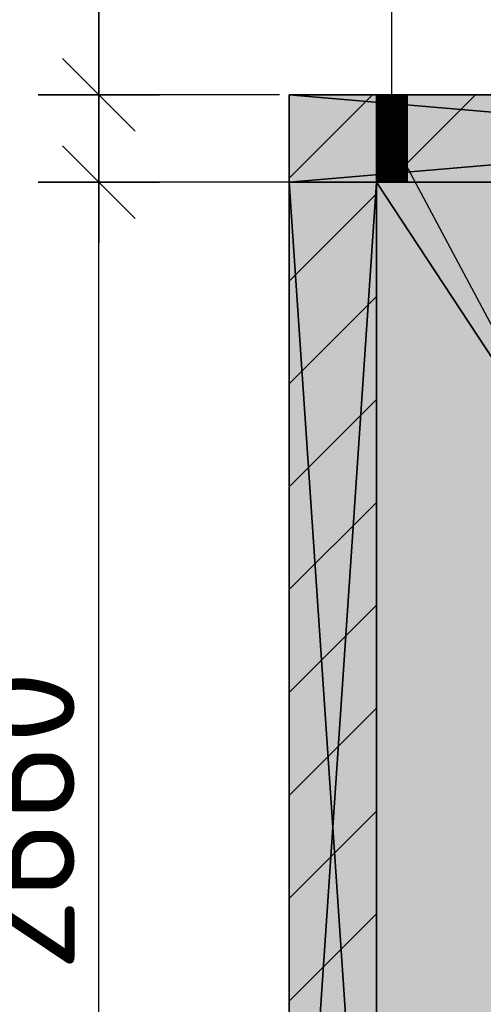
# Model space of a CAD drawing. Header units: millimetres. Extents: x 40580 to 559114, y -343730 to 81020.
# Tile 33 of 256: x 188335 to 189290, y -70759 to -68729. Entities that reach past the tile are written whole.
import ezdxf

# ---------------------------------------------------------------- set-up
doc = ezdxf.new("R2010")
doc.units = ezdxf.units.MM
doc.linetypes.add('______11', pattern=[500, 400, -50, 0, -50])
doc.linetypes.add('______5', pattern=[1100, 800, -100, 100, -100])
for name, color, linetype in [('____________', 7, 'Continuous'), ('_________________', 7, 'Continuous'), ('______________________', 7, 'Continuous'), ('_________________________0', 7, 'Continuous'), ('__________________________', 22, 'Continuous')]:
    doc.layers.add(name, color=color, linetype=linetype)
doc.styles.add('ISOCPEUR', font='isocpeur.ttf')

# ---------------------------------------------------------------- blocks, each defined once
blk = doc.blocks.new('ALL_ML_STRICH')
at = {"color": 0, "linetype": 'ByBlock', "lineweight": -2}
for p, q in [((0, -0.5), (0, 0.5)), ((-0.3, -0.3), (0.3, 0.3)), ((-1, 0), (0.5, 0))]:
    blk.add_line(p, q, dxfattribs=at)

msp = doc.modelspace()

# ---------------------------------------------------------------- hatches: boundary and pattern name
at = {"layer": '____________', "linetype": 'Continuous'}
h = msp.add_hatch(color=9, dxfattribs=at)
h.paths.add_polyline_path([(189133.5, -69064.1), (191000.5, -69064.1), (191000.5, -68884.1), (189133.5, -68884.1)])
h.paths.add_polyline_path([(189070.5, -69064.1), (189070.5, -68884.1), (188890.5, -68884.1), (188890.5, -69064.1)])
msp.add_hatch(color=9, dxfattribs=at).paths.add_polyline_path([(189070.5, -71724.1), (189070.5, -69064.1), (188890.5, -69064.1), (188890.5, -71724.1)])

# ---------------------------------------------------------------- linework, layer by layer
at = {"layer": '____________', "color": 253, "linetype": '______11'}
for p, q in [((188890.5, -69055.8), (189062.2, -68884.1)), ((188890.5, -69480.1), (189070.5, -69300.1)), ((188890.5, -69904.3), (189070.5, -69724.3)), ((188890.5, -70328.6), (189070.5, -70148.6)), ((188890.5, -70752.9), (189070.5, -70572.9))]:
    msp.add_line(p, q, dxfattribs=at)
at = {"layer": '____________', "color": 253, "linetype": '______5'}
for p, q in [((189133.5, -69025), (189274.4, -68884.1)), ((188890.5, -69268), (189070.5, -69088)), ((188890.5, -69692.2), (189070.5, -69512.2)), ((188890.5, -70116.5), (189070.5, -69936.5)), ((188890.5, -70540.7), (189070.5, -70360.7))]:
    msp.add_line(p, q, dxfattribs=at)
at = {"layer": '_________________', "color": 254, "linetype": 'Continuous'}
for points in [[(189070.5, -71724.1), (189070.5, -69064.1), (190820.5, -71724.1)], [(190820.5, -71724.1), (189070.5, -69064.1), (190820.5, -69064.1)]]:
    msp.add_solid(points, dxfattribs=at)
at = {"layer": '______________________', "color": 7, "linetype": 'Continuous'}
for p, q in [((188497.8, -68884.1), (188497.8, -68104.1)), ((188497.8, -69064.1), (188497.8, -68884.1)), ((188497.8, -71724.1), (188497.8, -69064.1))]:
    msp.add_line(p, q, dxfattribs=at)
at = {"layer": '______________________', "color": 253, "linetype": 'Continuous'}
for p, q in [((189102, -68954.1), (189102, -68484.8)), ((188870.5, -68884.1), (188497.8, -68884.1)), ((188870.5, -68884.1), (188497.8, -68884.1)), ((189050.5, -69064.1), (188497.8, -69064.1)), ((189050.5, -69064.1), (188497.8, -69064.1))]:
    msp.add_line(p, q, dxfattribs=at)
at = {"layer": '_________________________0', "color": 7, "linetype": 'Continuous'}
msp.add_line((189102, -68974.1), (189416.9, -69566), dxfattribs=at)
at = {"layer": '__________________________', "color": 180, "linetype": 'Continuous'}
for p, q in [((189133.5, -68884.1), (189070.5, -68884.1)), ((189070.5, -68884.1), (189070.5, -69064.1)), ((189070.5, -68884.1), (189133.5, -69064.1)), ((189070.5, -69064.1), (189133.5, -68884.1)), ((189133.5, -69064.1), (189133.5, -68884.1)), ((189070.5, -69064.1), (189133.5, -69064.1))]:
    msp.add_line(p, q, dxfattribs=at)
at = {"layer": '__________________________', "color": 171, "linetype": 'Continuous'}
for points in [[(189070.5, -69064.1), (189070.5, -68884.1), (189133.5, -69064.1)], [(189133.5, -69064.1), (189070.5, -68884.1), (189133.5, -68884.1)]]:
    msp.add_solid(points, dxfattribs=at)

# ---------------------------------------------------------------- block references
at = {"layer": '______________________', "color": 7, "linetype": 'Continuous', "xscale": 250, "yscale": 250, "zscale": 250}
for p, rotation in [((188497.8, -68884.1), 270), ((188497.8, -68884.1), 90), ((188497.8, -69064.1), 270), ((188497.8, -69064.1), 90)]:
    msp.add_blockref('ALL_ML_STRICH', p, dxfattribs=dict(at, rotation=rotation))

# ---------------------------------------------------------------- texts
at = {"layer": '______________________', "color": 7, "style": 'ISOCPEUR'}
msp.add_text('2660', height=220, rotation=90, dxfattribs=at).set_placement((188447.8, -70691.1))

# ---------------------------------------------------------------- meshes
at = {"layer": '____________', "color": 7, "linetype": 'Continuous'}
mesh = msp.add_polyface(dxfattribs=at)
corners = [(191000.5, -68884.1, -3800), (188890.5, -68884.1, -3800), (188890.5, -68884.1, -350), (191000.5, -68884.1, -350), (189117.8, -68884.1, -1941.2), (189105.3, -68884.1, -1937.2), (189092.3, -68884.1, -1938.5), (189080.9, -68884.1, -1945.1), (189073.2, -68884.1, -1955.7), (189070.5, -68884.1, -1968.5), (189073.2, -68884.1, -1981.3), (189080.9, -68884.1, -1991.9), (189092.3, -68884.1, -1998.5), (189105.3, -68884.1, -1999.8), (189117.8, -68884.1, -1995.8), (189127.5, -68884.1, -1987), (189132.8, -68884.1, -1975), (189132.8, -68884.1, -1962), (189127.5, -68884.1, -1950)]
mesh.append_faces([[corners[k] for k in face] for face in [(15, 3, 1)]], dxfattribs={"vtx0": -1, "vtx1": -1, "vtx2": -1, "color": 7})
mesh.append_faces([[corners[k] for k in face] for face in [(2, 4, 5), (4, 2, 3)]], dxfattribs={"vtx0": -1, "vtx2": -1, "color": 7})
mesh.append_faces([[corners[k] for k in face] for face in [(5, 6, 2), (6, 7, 2), (7, 8, 2), (8, 9, 2), (1, 2, 9), (9, 10, 1), (10, 11, 1), (11, 12, 1), (12, 13, 1), (13, 14, 1), (14, 15, 1), (15, 16, 3), (16, 17, 3), (17, 18, 3), (18, 4, 3)]], dxfattribs={"vtx1": -1, "vtx2": -1, "color": 7})
mesh.append_faces([[corners[k] for k in face] for face in [(3, 0, 1)]], dxfattribs={"vtx2": -1, "color": 7})
mesh = msp.add_polyface(dxfattribs=at)
corners = [(188890.5, -69064.1, -3800), (188890.5, -68884.1, -3800), (191000.5, -68884.1, -3800), (191000.5, -69064.1, -3800)]
mesh.append_faces([[corners[k] for k in face] for face in [(1, 2, 0)]], dxfattribs={"vtx1": -1, "color": 7})
mesh.append_faces([[corners[k] for k in face] for face in [(2, 3, 0)]], dxfattribs={"vtx2": -1, "color": 7})
mesh = msp.add_polyface(dxfattribs=at)
corners = [(188890.5, -68884.1, -350), (188890.5, -69064.1, -350), (191000.5, -69064.1, -350), (191000.5, -68884.1, -350)]
mesh.append_faces([[corners[k] for k in face] for face in [(1, 2, 0)]], dxfattribs={"vtx1": -1, "color": 7})
mesh.append_faces([[corners[k] for k in face] for face in [(2, 3, 0)]], dxfattribs={"vtx2": -1, "color": 7})
mesh = msp.add_polyface(dxfattribs=at)
corners = [(188890.5, -68884.1, -3800), (188890.5, -69064.1, -3800), (188890.5, -69064.1, -350), (188890.5, -68884.1, -350)]
mesh.append_faces([[corners[k] for k in face] for face in [(1, 2, 0)]], dxfattribs={"vtx1": -1, "color": 7})
mesh.append_faces([[corners[k] for k in face] for face in [(2, 3, 0)]], dxfattribs={"vtx2": -1, "color": 7})
mesh = msp.add_polyface(dxfattribs=at)
corners = [(189070.7, -68884.1, -1971.8), (189070.5, -68884.1, -1968.5), (189070.5, -69064.1, -1968.5), (189070.7, -69064.1, -1971.8)]
mesh.append_faces([[corners[k] for k in face] for face in [(1, 2, 0)]], dxfattribs={"vtx1": -1, "color": 7})
mesh.append_faces([[corners[k] for k in face] for face in [(2, 3, 0)]], dxfattribs={"vtx2": -1, "color": 7})
mesh = msp.add_polyface(dxfattribs=at)
corners = [(189070.5, -68884.1, -1968.5), (189070.7, -68884.1, -1965.2), (189070.7, -69064.1, -1965.2), (189070.5, -69064.1, -1968.5)]
mesh.append_faces([[corners[k] for k in face] for face in [(1, 2, 0)]], dxfattribs={"vtx1": -1, "color": 7})
mesh.append_faces([[corners[k] for k in face] for face in [(2, 3, 0)]], dxfattribs={"vtx2": -1, "color": 7})
mesh = msp.add_polyface(dxfattribs=at)
corners = [(189071.2, -68884.1, -1975), (189070.7, -68884.1, -1971.8), (189070.7, -69064.1, -1971.8), (189071.2, -69064.1, -1975)]
mesh.append_faces([[corners[k] for k in face] for face in [(1, 2, 0)]], dxfattribs={"vtx1": -1, "color": 7})
mesh.append_faces([[corners[k] for k in face] for face in [(2, 3, 0)]], dxfattribs={"vtx2": -1, "color": 7})
mesh = msp.add_polyface(dxfattribs=at)
corners = [(189070.7, -68884.1, -1965.2), (189071.2, -68884.1, -1962), (189071.2, -69064.1, -1962), (189070.7, -69064.1, -1965.2)]
mesh.append_faces([[corners[k] for k in face] for face in [(1, 2, 0)]], dxfattribs={"vtx1": -1, "color": 7})
mesh.append_faces([[corners[k] for k in face] for face in [(2, 3, 0)]], dxfattribs={"vtx2": -1, "color": 7})
mesh = msp.add_polyface(dxfattribs=at)
corners = [(189072, -68884.1, -1978.2), (189071.2, -68884.1, -1975), (189071.2, -69064.1, -1975), (189072, -69064.1, -1978.2)]
mesh.append_faces([[corners[k] for k in face] for face in [(1, 2, 0)]], dxfattribs={"vtx1": -1, "color": 7})
mesh.append_faces([[corners[k] for k in face] for face in [(2, 3, 0)]], dxfattribs={"vtx2": -1, "color": 7})
mesh = msp.add_polyface(dxfattribs=at)
corners = [(189071.2, -68884.1, -1962), (189072, -68884.1, -1958.8), (189072, -69064.1, -1958.8), (189071.2, -69064.1, -1962)]
mesh.append_faces([[corners[k] for k in face] for face in [(1, 2, 0)]], dxfattribs={"vtx1": -1, "color": 7})
mesh.append_faces([[corners[k] for k in face] for face in [(2, 3, 0)]], dxfattribs={"vtx2": -1, "color": 7})
mesh = msp.add_polyface(dxfattribs=at)
corners = [(189073.2, -68884.1, -1981.3), (189072, -68884.1, -1978.2), (189072, -69064.1, -1978.2), (189073.2, -69064.1, -1981.3)]
mesh.append_faces([[corners[k] for k in face] for face in [(1, 2, 0)]], dxfattribs={"vtx1": -1, "color": 7})
mesh.append_faces([[corners[k] for k in face] for face in [(2, 3, 0)]], dxfattribs={"vtx2": -1, "color": 7})
mesh = msp.add_polyface(dxfattribs=at)
corners = [(189072, -68884.1, -1958.8), (189073.2, -68884.1, -1955.7), (189073.2, -69064.1, -1955.7), (189072, -69064.1, -1958.8)]
mesh.append_faces([[corners[k] for k in face] for face in [(1, 2, 0)]], dxfattribs={"vtx1": -1, "color": 7})
mesh.append_faces([[corners[k] for k in face] for face in [(2, 3, 0)]], dxfattribs={"vtx2": -1, "color": 7})
mesh = msp.add_polyface(dxfattribs=at)
corners = [(189074.7, -68884.1, -1984.3), (189073.2, -68884.1, -1981.3), (189073.2, -69064.1, -1981.3), (189074.7, -69064.1, -1984.3)]
mesh.append_faces([[corners[k] for k in face] for face in [(1, 2, 0)]], dxfattribs={"vtx1": -1, "color": 7})
mesh.append_faces([[corners[k] for k in face] for face in [(2, 3, 0)]], dxfattribs={"vtx2": -1, "color": 7})
mesh = msp.add_polyface(dxfattribs=at)
corners = [(189073.2, -68884.1, -1955.7), (189074.7, -68884.1, -1952.7), (189074.7, -69064.1, -1952.7), (189073.2, -69064.1, -1955.7)]
mesh.append_faces([[corners[k] for k in face] for face in [(1, 2, 0)]], dxfattribs={"vtx1": -1, "color": 7})
mesh.append_faces([[corners[k] for k in face] for face in [(2, 3, 0)]], dxfattribs={"vtx2": -1, "color": 7})
mesh = msp.add_polyface(dxfattribs=at)
corners = [(189076.5, -68884.1, -1987), (189074.7, -68884.1, -1984.3), (189074.7, -69064.1, -1984.3), (189076.5, -69064.1, -1987)]
mesh.append_faces([[corners[k] for k in face] for face in [(1, 2, 0)]], dxfattribs={"vtx1": -1, "color": 7})
mesh.append_faces([[corners[k] for k in face] for face in [(2, 3, 0)]], dxfattribs={"vtx2": -1, "color": 7})
mesh = msp.add_polyface(dxfattribs=at)
corners = [(189074.7, -68884.1, -1952.7), (189076.5, -68884.1, -1950), (189076.5, -69064.1, -1950), (189074.7, -69064.1, -1952.7)]
mesh.append_faces([[corners[k] for k in face] for face in [(1, 2, 0)]], dxfattribs={"vtx1": -1, "color": 7})
mesh.append_faces([[corners[k] for k in face] for face in [(2, 3, 0)]], dxfattribs={"vtx2": -1, "color": 7})
mesh = msp.add_polyface(dxfattribs=at)
corners = [(189078.6, -68884.1, -1989.6), (189076.5, -68884.1, -1987), (189076.5, -69064.1, -1987), (189078.6, -69064.1, -1989.6)]
mesh.append_faces([[corners[k] for k in face] for face in [(1, 2, 0)]], dxfattribs={"vtx1": -1, "color": 7})
mesh.append_faces([[corners[k] for k in face] for face in [(2, 3, 0)]], dxfattribs={"vtx2": -1, "color": 7})
mesh = msp.add_polyface(dxfattribs=at)
corners = [(189076.5, -68884.1, -1950), (189078.6, -68884.1, -1947.4), (189078.6, -69064.1, -1947.4), (189076.5, -69064.1, -1950)]
mesh.append_faces([[corners[k] for k in face] for face in [(1, 2, 0)]], dxfattribs={"vtx1": -1, "color": 7})
mesh.append_faces([[corners[k] for k in face] for face in [(2, 3, 0)]], dxfattribs={"vtx2": -1, "color": 7})
mesh = msp.add_polyface(dxfattribs=at)
corners = [(189080.9, -68884.1, -1991.9), (189078.6, -68884.1, -1989.6), (189078.6, -69064.1, -1989.6), (189080.9, -69064.1, -1991.9)]
mesh.append_faces([[corners[k] for k in face] for face in [(1, 2, 0)]], dxfattribs={"vtx1": -1, "color": 7})
mesh.append_faces([[corners[k] for k in face] for face in [(2, 3, 0)]], dxfattribs={"vtx2": -1, "color": 7})
mesh = msp.add_polyface(dxfattribs=at)
corners = [(189078.6, -68884.1, -1947.4), (189080.9, -68884.1, -1945.1), (189080.9, -69064.1, -1945.1), (189078.6, -69064.1, -1947.4)]
mesh.append_faces([[corners[k] for k in face] for face in [(1, 2, 0)]], dxfattribs={"vtx1": -1, "color": 7})
mesh.append_faces([[corners[k] for k in face] for face in [(2, 3, 0)]], dxfattribs={"vtx2": -1, "color": 7})
mesh = msp.add_polyface(dxfattribs=at)
corners = [(189083.5, -68884.1, -1994), (189080.9, -68884.1, -1991.9), (189080.9, -69064.1, -1991.9), (189083.5, -69064.1, -1994)]
mesh.append_faces([[corners[k] for k in face] for face in [(1, 2, 0)]], dxfattribs={"vtx1": -1, "color": 7})
mesh.append_faces([[corners[k] for k in face] for face in [(2, 3, 0)]], dxfattribs={"vtx2": -1, "color": 7})
mesh = msp.add_polyface(dxfattribs=at)
corners = [(189080.9, -68884.1, -1945.1), (189083.5, -68884.1, -1943), (189083.5, -69064.1, -1943), (189080.9, -69064.1, -1945.1)]
mesh.append_faces([[corners[k] for k in face] for face in [(1, 2, 0)]], dxfattribs={"vtx1": -1, "color": 7})
mesh.append_faces([[corners[k] for k in face] for face in [(2, 3, 0)]], dxfattribs={"vtx2": -1, "color": 7})
mesh = msp.add_polyface(dxfattribs=at)
corners = [(189086.3, -68884.1, -1995.8), (189083.5, -68884.1, -1994), (189083.5, -69064.1, -1994), (189086.3, -69064.1, -1995.8)]
mesh.append_faces([[corners[k] for k in face] for face in [(1, 2, 0)]], dxfattribs={"vtx1": -1, "color": 7})
mesh.append_faces([[corners[k] for k in face] for face in [(2, 3, 0)]], dxfattribs={"vtx2": -1, "color": 7})
mesh = msp.add_polyface(dxfattribs=at)
corners = [(189083.5, -68884.1, -1943), (189086.3, -68884.1, -1941.2), (189086.3, -69064.1, -1941.2), (189083.5, -69064.1, -1943)]
mesh.append_faces([[corners[k] for k in face] for face in [(1, 2, 0)]], dxfattribs={"vtx1": -1, "color": 7})
mesh.append_faces([[corners[k] for k in face] for face in [(2, 3, 0)]], dxfattribs={"vtx2": -1, "color": 7})
mesh = msp.add_polyface(dxfattribs=at)
corners = [(189089.2, -68884.1, -1997.3), (189086.3, -68884.1, -1995.8), (189086.3, -69064.1, -1995.8), (189089.2, -69064.1, -1997.3)]
mesh.append_faces([[corners[k] for k in face] for face in [(1, 2, 0)]], dxfattribs={"vtx1": -1, "color": 7})
mesh.append_faces([[corners[k] for k in face] for face in [(2, 3, 0)]], dxfattribs={"vtx2": -1, "color": 7})
mesh = msp.add_polyface(dxfattribs=at)
corners = [(189086.3, -68884.1, -1941.2), (189089.2, -68884.1, -1939.7), (189089.2, -69064.1, -1939.7), (189086.3, -69064.1, -1941.2)]
mesh.append_faces([[corners[k] for k in face] for face in [(1, 2, 0)]], dxfattribs={"vtx1": -1, "color": 7})
mesh.append_faces([[corners[k] for k in face] for face in [(2, 3, 0)]], dxfattribs={"vtx2": -1, "color": 7})
mesh = msp.add_polyface(dxfattribs=at)
corners = [(189092.3, -68884.1, -1998.5), (189089.2, -68884.1, -1997.3), (189089.2, -69064.1, -1997.3), (189092.3, -69064.1, -1998.5)]
mesh.append_faces([[corners[k] for k in face] for face in [(1, 2, 0)]], dxfattribs={"vtx1": -1, "color": 7})
mesh.append_faces([[corners[k] for k in face] for face in [(2, 3, 0)]], dxfattribs={"vtx2": -1, "color": 7})
mesh = msp.add_polyface(dxfattribs=at)
corners = [(189089.2, -68884.1, -1939.7), (189092.3, -68884.1, -1938.5), (189092.3, -69064.1, -1938.5), (189089.2, -69064.1, -1939.7)]
mesh.append_faces([[corners[k] for k in face] for face in [(1, 2, 0)]], dxfattribs={"vtx1": -1, "color": 7})
mesh.append_faces([[corners[k] for k in face] for face in [(2, 3, 0)]], dxfattribs={"vtx2": -1, "color": 7})
mesh = msp.add_polyface(dxfattribs=at)
corners = [(189095.5, -68884.1, -1999.3), (189092.3, -68884.1, -1998.5), (189092.3, -69064.1, -1998.5), (189095.5, -69064.1, -1999.3)]
mesh.append_faces([[corners[k] for k in face] for face in [(1, 2, 0)]], dxfattribs={"vtx1": -1, "color": 7})
mesh.append_faces([[corners[k] for k in face] for face in [(2, 3, 0)]], dxfattribs={"vtx2": -1, "color": 7})
mesh = msp.add_polyface(dxfattribs=at)
corners = [(189092.3, -68884.1, -1938.5), (189095.5, -68884.1, -1937.7), (189095.5, -69064.1, -1937.7), (189092.3, -69064.1, -1938.5)]
mesh.append_faces([[corners[k] for k in face] for face in [(1, 2, 0)]], dxfattribs={"vtx1": -1, "color": 7})
mesh.append_faces([[corners[k] for k in face] for face in [(2, 3, 0)]], dxfattribs={"vtx2": -1, "color": 7})
mesh = msp.add_polyface(dxfattribs=at)
corners = [(189098.7, -68884.1, -1999.8), (189095.5, -68884.1, -1999.3), (189095.5, -69064.1, -1999.3), (189098.7, -69064.1, -1999.8)]
mesh.append_faces([[corners[k] for k in face] for face in [(1, 2, 0)]], dxfattribs={"vtx1": -1, "color": 7})
mesh.append_faces([[corners[k] for k in face] for face in [(2, 3, 0)]], dxfattribs={"vtx2": -1, "color": 7})
mesh = msp.add_polyface(dxfattribs=at)
corners = [(189095.5, -68884.1, -1937.7), (189098.7, -68884.1, -1937.2), (189098.7, -69064.1, -1937.2), (189095.5, -69064.1, -1937.7)]
mesh.append_faces([[corners[k] for k in face] for face in [(1, 2, 0)]], dxfattribs={"vtx1": -1, "color": 7})
mesh.append_faces([[corners[k] for k in face] for face in [(2, 3, 0)]], dxfattribs={"vtx2": -1, "color": 7})
mesh = msp.add_polyface(dxfattribs=at)
corners = [(189102, -68884.1, -2000), (189098.7, -68884.1, -1999.8), (189098.7, -69064.1, -1999.8), (189102, -69064.1, -2000)]
mesh.append_faces([[corners[k] for k in face] for face in [(1, 2, 0)]], dxfattribs={"vtx1": -1, "color": 7})
mesh.append_faces([[corners[k] for k in face] for face in [(2, 3, 0)]], dxfattribs={"vtx2": -1, "color": 7})
mesh = msp.add_polyface(dxfattribs=at)
corners = [(189098.7, -68884.1, -1937.2), (189102, -68884.1, -1937), (189102, -69064.1, -1937), (189098.7, -69064.1, -1937.2)]
mesh.append_faces([[corners[k] for k in face] for face in [(1, 2, 0)]], dxfattribs={"vtx1": -1, "color": 7})
mesh.append_faces([[corners[k] for k in face] for face in [(2, 3, 0)]], dxfattribs={"vtx2": -1, "color": 7})
mesh = msp.add_polyface(dxfattribs=at)
corners = [(189105.3, -68884.1, -1999.8), (189102, -68884.1, -2000), (189102, -69064.1, -2000), (189105.3, -69064.1, -1999.8)]
mesh.append_faces([[corners[k] for k in face] for face in [(1, 2, 0)]], dxfattribs={"vtx1": -1, "color": 7})
mesh.append_faces([[corners[k] for k in face] for face in [(2, 3, 0)]], dxfattribs={"vtx2": -1, "color": 7})
mesh = msp.add_polyface(dxfattribs=at)
corners = [(189102, -68884.1, -1937), (189105.3, -68884.1, -1937.2), (189105.3, -69064.1, -1937.2), (189102, -69064.1, -1937)]
mesh.append_faces([[corners[k] for k in face] for face in [(1, 2, 0)]], dxfattribs={"vtx1": -1, "color": 7})
mesh.append_faces([[corners[k] for k in face] for face in [(2, 3, 0)]], dxfattribs={"vtx2": -1, "color": 7})
mesh = msp.add_polyface(dxfattribs=at)
corners = [(189108.6, -68884.1, -1999.3), (189105.3, -68884.1, -1999.8), (189105.3, -69064.1, -1999.8), (189108.6, -69064.1, -1999.3)]
mesh.append_faces([[corners[k] for k in face] for face in [(1, 2, 0)]], dxfattribs={"vtx1": -1, "color": 7})
mesh.append_faces([[corners[k] for k in face] for face in [(2, 3, 0)]], dxfattribs={"vtx2": -1, "color": 7})
mesh = msp.add_polyface(dxfattribs=at)
corners = [(189105.3, -68884.1, -1937.2), (189108.6, -68884.1, -1937.7), (189108.6, -69064.1, -1937.7), (189105.3, -69064.1, -1937.2)]
mesh.append_faces([[corners[k] for k in face] for face in [(1, 2, 0)]], dxfattribs={"vtx1": -1, "color": 7})
mesh.append_faces([[corners[k] for k in face] for face in [(2, 3, 0)]], dxfattribs={"vtx2": -1, "color": 7})
mesh = msp.add_polyface(dxfattribs=at)
corners = [(189111.7, -68884.1, -1998.5), (189108.6, -68884.1, -1999.3), (189108.6, -69064.1, -1999.3), (189111.7, -69064.1, -1998.5)]
mesh.append_faces([[corners[k] for k in face] for face in [(1, 2, 0)]], dxfattribs={"vtx1": -1, "color": 7})
mesh.append_faces([[corners[k] for k in face] for face in [(2, 3, 0)]], dxfattribs={"vtx2": -1, "color": 7})
mesh = msp.add_polyface(dxfattribs=at)
corners = [(189108.6, -68884.1, -1937.7), (189111.7, -68884.1, -1938.5), (189111.7, -69064.1, -1938.5), (189108.6, -69064.1, -1937.7)]
mesh.append_faces([[corners[k] for k in face] for face in [(1, 2, 0)]], dxfattribs={"vtx1": -1, "color": 7})
mesh.append_faces([[corners[k] for k in face] for face in [(2, 3, 0)]], dxfattribs={"vtx2": -1, "color": 7})
mesh = msp.add_polyface(dxfattribs=at)
corners = [(189114.8, -68884.1, -1997.3), (189111.7, -68884.1, -1998.5), (189111.7, -69064.1, -1998.5), (189114.8, -69064.1, -1997.3)]
mesh.append_faces([[corners[k] for k in face] for face in [(1, 2, 0)]], dxfattribs={"vtx1": -1, "color": 7})
mesh.append_faces([[corners[k] for k in face] for face in [(2, 3, 0)]], dxfattribs={"vtx2": -1, "color": 7})
mesh = msp.add_polyface(dxfattribs=at)
corners = [(189111.7, -68884.1, -1938.5), (189114.8, -68884.1, -1939.7), (189114.8, -69064.1, -1939.7), (189111.7, -69064.1, -1938.5)]
mesh.append_faces([[corners[k] for k in face] for face in [(1, 2, 0)]], dxfattribs={"vtx1": -1, "color": 7})
mesh.append_faces([[corners[k] for k in face] for face in [(2, 3, 0)]], dxfattribs={"vtx2": -1, "color": 7})
mesh = msp.add_polyface(dxfattribs=at)
corners = [(189117.8, -68884.1, -1995.8), (189114.8, -68884.1, -1997.3), (189114.8, -69064.1, -1997.3), (189117.8, -69064.1, -1995.8)]
mesh.append_faces([[corners[k] for k in face] for face in [(1, 2, 0)]], dxfattribs={"vtx1": -1, "color": 7})
mesh.append_faces([[corners[k] for k in face] for face in [(2, 3, 0)]], dxfattribs={"vtx2": -1, "color": 7})
mesh = msp.add_polyface(dxfattribs=at)
corners = [(189114.8, -68884.1, -1939.7), (189117.8, -68884.1, -1941.2), (189117.8, -69064.1, -1941.2), (189114.8, -69064.1, -1939.7)]
mesh.append_faces([[corners[k] for k in face] for face in [(1, 2, 0)]], dxfattribs={"vtx1": -1, "color": 7})
mesh.append_faces([[corners[k] for k in face] for face in [(2, 3, 0)]], dxfattribs={"vtx2": -1, "color": 7})
mesh = msp.add_polyface(dxfattribs=at)
corners = [(189120.5, -68884.1, -1994), (189117.8, -68884.1, -1995.8), (189117.8, -69064.1, -1995.8), (189120.5, -69064.1, -1994)]
mesh.append_faces([[corners[k] for k in face] for face in [(1, 2, 0)]], dxfattribs={"vtx1": -1, "color": 7})
mesh.append_faces([[corners[k] for k in face] for face in [(2, 3, 0)]], dxfattribs={"vtx2": -1, "color": 7})
mesh = msp.add_polyface(dxfattribs=at)
corners = [(189117.8, -68884.1, -1941.2), (189120.5, -68884.1, -1943), (189120.5, -69064.1, -1943), (189117.8, -69064.1, -1941.2)]
mesh.append_faces([[corners[k] for k in face] for face in [(1, 2, 0)]], dxfattribs={"vtx1": -1, "color": 7})
mesh.append_faces([[corners[k] for k in face] for face in [(2, 3, 0)]], dxfattribs={"vtx2": -1, "color": 7})
mesh = msp.add_polyface(dxfattribs=at)
corners = [(189123.1, -68884.1, -1991.9), (189120.5, -68884.1, -1994), (189120.5, -69064.1, -1994), (189123.1, -69064.1, -1991.9)]
mesh.append_faces([[corners[k] for k in face] for face in [(1, 2, 0)]], dxfattribs={"vtx1": -1, "color": 7})
mesh.append_faces([[corners[k] for k in face] for face in [(2, 3, 0)]], dxfattribs={"vtx2": -1, "color": 7})
mesh = msp.add_polyface(dxfattribs=at)
corners = [(189120.5, -68884.1, -1943), (189123.1, -68884.1, -1945.1), (189123.1, -69064.1, -1945.1), (189120.5, -69064.1, -1943)]
mesh.append_faces([[corners[k] for k in face] for face in [(1, 2, 0)]], dxfattribs={"vtx1": -1, "color": 7})
mesh.append_faces([[corners[k] for k in face] for face in [(2, 3, 0)]], dxfattribs={"vtx2": -1, "color": 7})
mesh = msp.add_polyface(dxfattribs=at)
corners = [(189125.4, -68884.1, -1989.6), (189123.1, -68884.1, -1991.9), (189123.1, -69064.1, -1991.9), (189125.4, -69064.1, -1989.6)]
mesh.append_faces([[corners[k] for k in face] for face in [(1, 2, 0)]], dxfattribs={"vtx1": -1, "color": 7})
mesh.append_faces([[corners[k] for k in face] for face in [(2, 3, 0)]], dxfattribs={"vtx2": -1, "color": 7})
mesh = msp.add_polyface(dxfattribs=at)
corners = [(189123.1, -68884.1, -1945.1), (189125.4, -68884.1, -1947.4), (189125.4, -69064.1, -1947.4), (189123.1, -69064.1, -1945.1)]
mesh.append_faces([[corners[k] for k in face] for face in [(1, 2, 0)]], dxfattribs={"vtx1": -1, "color": 7})
mesh.append_faces([[corners[k] for k in face] for face in [(2, 3, 0)]], dxfattribs={"vtx2": -1, "color": 7})
mesh = msp.add_polyface(dxfattribs=at)
corners = [(189127.5, -68884.1, -1987), (189125.4, -68884.1, -1989.6), (189125.4, -69064.1, -1989.6), (189127.5, -69064.1, -1987)]
mesh.append_faces([[corners[k] for k in face] for face in [(1, 2, 0)]], dxfattribs={"vtx1": -1, "color": 7})
mesh.append_faces([[corners[k] for k in face] for face in [(2, 3, 0)]], dxfattribs={"vtx2": -1, "color": 7})
mesh = msp.add_polyface(dxfattribs=at)
corners = [(189125.4, -68884.1, -1947.4), (189127.5, -68884.1, -1950), (189127.5, -69064.1, -1950), (189125.4, -69064.1, -1947.4)]
mesh.append_faces([[corners[k] for k in face] for face in [(1, 2, 0)]], dxfattribs={"vtx1": -1, "color": 7})
mesh.append_faces([[corners[k] for k in face] for face in [(2, 3, 0)]], dxfattribs={"vtx2": -1, "color": 7})
mesh = msp.add_polyface(dxfattribs=at)
corners = [(189129.3, -68884.1, -1984.2), (189127.5, -68884.1, -1987), (189127.5, -69064.1, -1987), (189129.3, -69064.1, -1984.2)]
mesh.append_faces([[corners[k] for k in face] for face in [(1, 2, 0)]], dxfattribs={"vtx1": -1, "color": 7})
mesh.append_faces([[corners[k] for k in face] for face in [(2, 3, 0)]], dxfattribs={"vtx2": -1, "color": 7})
mesh = msp.add_polyface(dxfattribs=at)
corners = [(189127.5, -68884.1, -1950), (189129.3, -68884.1, -1952.8), (189129.3, -69064.1, -1952.8), (189127.5, -69064.1, -1950)]
mesh.append_faces([[corners[k] for k in face] for face in [(1, 2, 0)]], dxfattribs={"vtx1": -1, "color": 7})
mesh.append_faces([[corners[k] for k in face] for face in [(2, 3, 0)]], dxfattribs={"vtx2": -1, "color": 7})
mesh = msp.add_polyface(dxfattribs=at)
corners = [(189130.8, -68884.1, -1981.3), (189129.3, -68884.1, -1984.2), (189129.3, -69064.1, -1984.2), (189130.8, -69064.1, -1981.3)]
mesh.append_faces([[corners[k] for k in face] for face in [(1, 2, 0)]], dxfattribs={"vtx1": -1, "color": 7})
mesh.append_faces([[corners[k] for k in face] for face in [(2, 3, 0)]], dxfattribs={"vtx2": -1, "color": 7})
mesh = msp.add_polyface(dxfattribs=at)
corners = [(189129.3, -68884.1, -1952.8), (189130.8, -68884.1, -1955.7), (189130.8, -69064.1, -1955.7), (189129.3, -69064.1, -1952.8)]
mesh.append_faces([[corners[k] for k in face] for face in [(1, 2, 0)]], dxfattribs={"vtx1": -1, "color": 7})
mesh.append_faces([[corners[k] for k in face] for face in [(2, 3, 0)]], dxfattribs={"vtx2": -1, "color": 7})
mesh = msp.add_polyface(dxfattribs=at)
corners = [(189132, -68884.1, -1978.2), (189130.8, -68884.1, -1981.3), (189130.8, -69064.1, -1981.3), (189132, -69064.1, -1978.2)]
mesh.append_faces([[corners[k] for k in face] for face in [(1, 2, 0)]], dxfattribs={"vtx1": -1, "color": 7})
mesh.append_faces([[corners[k] for k in face] for face in [(2, 3, 0)]], dxfattribs={"vtx2": -1, "color": 7})
mesh = msp.add_polyface(dxfattribs=at)
corners = [(189130.8, -68884.1, -1955.7), (189132, -68884.1, -1958.8), (189132, -69064.1, -1958.8), (189130.8, -69064.1, -1955.7)]
mesh.append_faces([[corners[k] for k in face] for face in [(1, 2, 0)]], dxfattribs={"vtx1": -1, "color": 7})
mesh.append_faces([[corners[k] for k in face] for face in [(2, 3, 0)]], dxfattribs={"vtx2": -1, "color": 7})
mesh = msp.add_polyface(dxfattribs=at)
corners = [(189132.8, -68884.1, -1975), (189132, -68884.1, -1978.2), (189132, -69064.1, -1978.2), (189132.8, -69064.1, -1975)]
mesh.append_faces([[corners[k] for k in face] for face in [(1, 2, 0)]], dxfattribs={"vtx1": -1, "color": 7})
mesh.append_faces([[corners[k] for k in face] for face in [(2, 3, 0)]], dxfattribs={"vtx2": -1, "color": 7})
mesh = msp.add_polyface(dxfattribs=at)
corners = [(189132, -68884.1, -1958.8), (189132.8, -68884.1, -1962), (189132.8, -69064.1, -1962), (189132, -69064.1, -1958.8)]
mesh.append_faces([[corners[k] for k in face] for face in [(1, 2, 0)]], dxfattribs={"vtx1": -1, "color": 7})
mesh.append_faces([[corners[k] for k in face] for face in [(2, 3, 0)]], dxfattribs={"vtx2": -1, "color": 7})
mesh = msp.add_polyface(dxfattribs=at)
corners = [(189133.3, -68884.1, -1971.8), (189132.8, -68884.1, -1975), (189132.8, -69064.1, -1975), (189133.3, -69064.1, -1971.8)]
mesh.append_faces([[corners[k] for k in face] for face in [(1, 2, 0)]], dxfattribs={"vtx1": -1, "color": 7})
mesh.append_faces([[corners[k] for k in face] for face in [(2, 3, 0)]], dxfattribs={"vtx2": -1, "color": 7})
mesh = msp.add_polyface(dxfattribs=at)
corners = [(189132.8, -68884.1, -1962), (189133.3, -68884.1, -1965.2), (189133.3, -69064.1, -1965.2), (189132.8, -69064.1, -1962)]
mesh.append_faces([[corners[k] for k in face] for face in [(1, 2, 0)]], dxfattribs={"vtx1": -1, "color": 7})
mesh.append_faces([[corners[k] for k in face] for face in [(2, 3, 0)]], dxfattribs={"vtx2": -1, "color": 7})
mesh = msp.add_polyface(dxfattribs=at)
corners = [(189133.5, -68884.1, -1968.5), (189133.3, -68884.1, -1971.8), (189133.3, -69064.1, -1971.8), (189133.5, -69064.1, -1968.5)]
mesh.append_faces([[corners[k] for k in face] for face in [(1, 2, 0)]], dxfattribs={"vtx1": -1, "color": 7})
mesh.append_faces([[corners[k] for k in face] for face in [(2, 3, 0)]], dxfattribs={"vtx2": -1, "color": 7})
mesh = msp.add_polyface(dxfattribs=at)
corners = [(189133.3, -68884.1, -1965.2), (189133.5, -68884.1, -1968.5), (189133.5, -69064.1, -1968.5), (189133.3, -69064.1, -1965.2)]
mesh.append_faces([[corners[k] for k in face] for face in [(1, 2, 0)]], dxfattribs={"vtx1": -1, "color": 7})
mesh.append_faces([[corners[k] for k in face] for face in [(2, 3, 0)]], dxfattribs={"vtx2": -1, "color": 7})
mesh = msp.add_polyface(dxfattribs=at)
corners = [(188890.5, -69064.1, -3800), (191000.5, -69064.1, -3800), (191000.5, -69064.1, -350), (188890.5, -69064.1, -350), (189120.5, -69064.1, -1994), (189108.6, -69064.1, -1999.3), (189095.5, -69064.1, -1999.3), (189083.5, -69064.1, -1994), (189074.7, -69064.1, -1984.3), (189070.7, -69064.1, -1971.8), (189072, -69064.1, -1958.8), (189078.6, -69064.1, -1947.4), (189089.2, -69064.1, -1939.7), (189102, -69064.1, -1937), (189114.8, -69064.1, -1939.7), (189125.4, -69064.1, -1947.4), (189132, -69064.1, -1958.8), (189133.3, -69064.1, -1971.8), (189129.3, -69064.1, -1984.2)]
mesh.append_faces([[corners[k] for k in face] for face in [(4, 0, 2)]], dxfattribs={"vtx0": -1, "vtx1": -1, "vtx2": -1, "color": 7})
mesh.append_faces([[corners[k] for k in face] for face in [(0, 4, 5), (9, 3, 0), (16, 2, 3)]], dxfattribs={"vtx0": -1, "vtx2": -1, "color": 7})
mesh.append_faces([[corners[k] for k in face] for face in [(5, 6, 0), (6, 7, 0), (7, 8, 0), (8, 9, 0), (9, 10, 3), (10, 11, 3), (11, 12, 3), (12, 13, 3), (13, 14, 3), (14, 15, 3), (15, 16, 3), (16, 17, 2), (17, 18, 2), (18, 4, 2)]], dxfattribs={"vtx1": -1, "vtx2": -1, "color": 7})
mesh.append_faces([[corners[k] for k in face] for face in [(0, 1, 2)]], dxfattribs={"vtx2": -1, "color": 7})
mesh = msp.add_polyface(dxfattribs=at)
corners = [(188890.5, -69064.1, -3800), (188890.5, -71724.1, -3800), (188890.5, -71724.1, -350), (188890.5, -69064.1, -350)]
mesh.append_faces([[corners[k] for k in face] for face in [(1, 2, 0)]], dxfattribs={"vtx1": -1, "color": 7})
mesh.append_faces([[corners[k] for k in face] for face in [(2, 3, 0)]], dxfattribs={"vtx2": -1, "color": 7})
mesh = msp.add_polyface(dxfattribs=at)
corners = [(189070.5, -69064.1, -3800), (188890.5, -69064.1, -3800), (188890.5, -69064.1, -350), (189070.5, -69064.1, -350)]
mesh.append_faces([[corners[k] for k in face] for face in [(1, 2, 0)]], dxfattribs={"vtx1": -1, "color": 7})
mesh.append_faces([[corners[k] for k in face] for face in [(2, 3, 0)]], dxfattribs={"vtx2": -1, "color": 7})
mesh = msp.add_polyface(dxfattribs=at)
corners = [(188890.5, -71724.1, -350), (189070.5, -71724.1, -350), (189070.5, -69064.1, -350), (188890.5, -69064.1, -350)]
mesh.append_faces([[corners[k] for k in face] for face in [(1, 2, 0)]], dxfattribs={"vtx1": -1, "color": 7})
mesh.append_faces([[corners[k] for k in face] for face in [(2, 3, 0)]], dxfattribs={"vtx2": -1, "color": 7})
mesh = msp.add_polyface(dxfattribs=at)
corners = [(189070.5, -71724.1, -3800), (188890.5, -71724.1, -3800), (188890.5, -69064.1, -3800), (189070.5, -69064.1, -3800)]
mesh.append_faces([[corners[k] for k in face] for face in [(1, 2, 0)]], dxfattribs={"vtx1": -1, "color": 7})
mesh.append_faces([[corners[k] for k in face] for face in [(2, 3, 0)]], dxfattribs={"vtx2": -1, "color": 7})
mesh = msp.add_polyface(dxfattribs=at)
corners = [(189070.5, -71724.1, -3800), (189070.5, -69064.1, -3800), (189070.5, -69064.1, -350), (189070.5, -71724.1, -350)]
mesh.append_faces([[corners[k] for k in face] for face in [(1, 2, 0)]], dxfattribs={"vtx1": -1, "color": 7})
mesh.append_faces([[corners[k] for k in face] for face in [(2, 3, 0)]], dxfattribs={"vtx2": -1, "color": 7})
at = {"layer": '_________________', "color": 7, "linetype": 'Continuous'}
mesh = msp.add_polyface(dxfattribs=at)
corners = [(190820.5, -69064.1, -2200), (189070.5, -69064.1, -2200), (189070.5, -69064.1, -2000), (190820.5, -69064.1, -2000)]
mesh.append_faces([[corners[k] for k in face] for face in [(1, 2, 0)]], dxfattribs={"vtx1": -1, "color": 7})
mesh.append_faces([[corners[k] for k in face] for face in [(2, 3, 0)]], dxfattribs={"vtx2": -1, "color": 7})
mesh = msp.add_polyface(dxfattribs=at)
corners = [(189070.5, -69064.1, -2200), (189070.5, -71724.1, -2200), (189070.5, -71724.1, -2000), (189070.5, -69064.1, -2000)]
mesh.append_faces([[corners[k] for k in face] for face in [(1, 2, 0)]], dxfattribs={"vtx1": -1, "color": 7})
mesh.append_faces([[corners[k] for k in face] for face in [(2, 3, 0)]], dxfattribs={"vtx2": -1, "color": 7})
mesh = msp.add_polyface(dxfattribs=at)
corners = [(189070.5, -69064.1, -2000), (189070.5, -71724.1, -2000), (190820.5, -71724.1, -2000), (190820.5, -69064.1, -2000)]
mesh.append_faces([[corners[k] for k in face] for face in [(1, 2, 0)]], dxfattribs={"vtx1": -1, "color": 7})
mesh.append_faces([[corners[k] for k in face] for face in [(2, 3, 0)]], dxfattribs={"vtx2": -1, "color": 7})
mesh = msp.add_polyface(dxfattribs=at)
corners = [(189070.5, -71724.1, -2200), (189070.5, -69064.1, -2200), (190820.5, -69064.1, -2200), (190820.5, -71724.1, -2200)]
mesh.append_faces([[corners[k] for k in face] for face in [(1, 2, 0)]], dxfattribs={"vtx1": -1, "color": 7})
mesh.append_faces([[corners[k] for k in face] for face in [(2, 3, 0)]], dxfattribs={"vtx2": -1, "color": 7})

doc.saveas('drawing.dxf')
